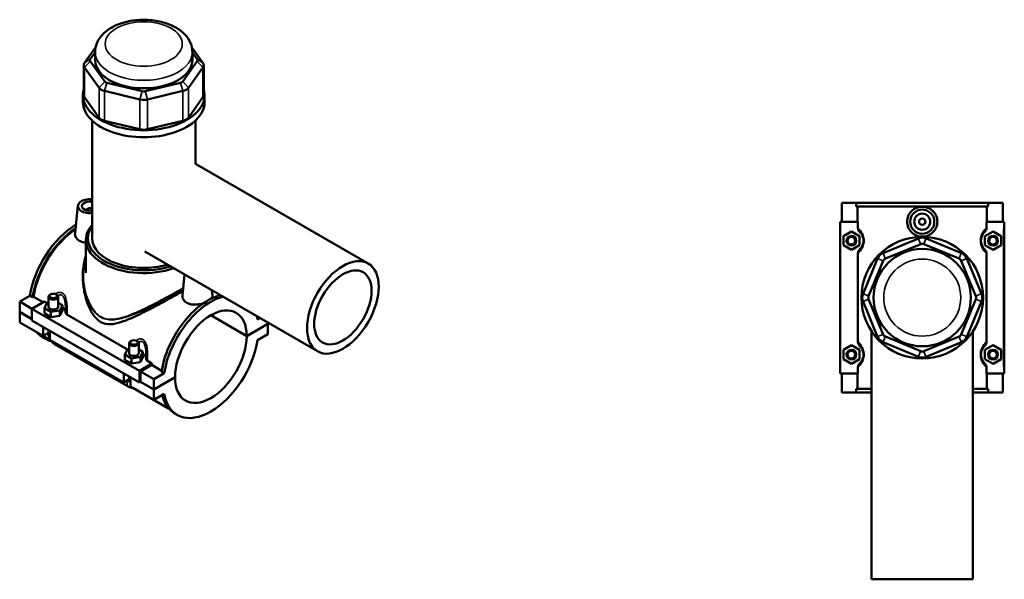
# Model space of a CAD drawing. Header units: millimetres. Extents: x -277 to 997, y -139 to 1145.
# Tile 6 of 6: x -99 to 513, y 797 to 1145. Entities that reach past the tile are written whole.
import ezdxf

# ---------------------------------------------------------------- set-up
doc = ezdxf.new("R2010")
doc.units = ezdxf.units.MM
doc.layers.add('Visible (ANSI)', color=7, linetype='Continuous', lineweight=50)
doc.layers.add('Visible Narrow (ANSI)', color=7, linetype='Continuous', lineweight=35)

msp = doc.modelspace()

# ---------------------------------------------------------------- linework, layer by layer
at = {"layer": 'Visible (ANSI)'}
for p, q in [((-51.44, 1127.62), (-58.3, 1118.06)), ((15.31, 1118.06), (8.45, 1127.62)), ((-54.8, 1120.32), (-51.73, 1124.59)), ((-51.73, 1119.76), (-51.73, 1124.73)), ((8.75, 1119.76), (8.75, 1124.73)), ((8.75, 1124.59), (11.81, 1120.32)), ((-58.78, 1116.67), (-58.78, 1098.08)), ((-58.3, 1115.28), (-49.22, 1102.63)), ((-45.73, 1106.55), (-54.8, 1119.2)), ((11.81, 1119.2), (2.74, 1106.55)), ((6.23, 1102.63), (15.31, 1115.28)), ((15.79, 1116.67), (15.79, 1098.08)), ((-22.46, 1100.53), (-44.37, 1105.77)), ((1.38, 1105.77), (-20.53, 1100.53)), ((-59.3, 1093.75), (-59.3, 1098.08)), ((-49.22, 1084.04), (-58.3, 1096.69)), ((-45.81, 1100.66), (-23.91, 1095.43)), ((-19.08, 1095.43), (2.82, 1100.66)), ((15.31, 1096.69), (6.23, 1084.04)), ((16.31, 1093.75), (16.31, 1098.08)), ((-53.62, 1009.24), (-53.62, 1082.25)), ((-23.91, 1076.83), (-45.81, 1082.07)), ((2.82, 1082.07), (-19.08, 1076.83)), ((10.64, 1055.43), (10.64, 1082.25)), ((10.63, 1055.44), (118, 993.45)), ((-62.36, 1029.39), (-64.19, 1012.29)), ((412.27, 1031.23), (412.27, 1019.43)), ((412.27, 1031.23), (421.25, 1031.23)), ((421.25, 1031.23), (503.29, 1031.23)), ((421.25, 1028.87), (421.25, 1031.23)), ((503.29, 1028.87), (421.25, 1028.87)), ((422.09, 1019.43), (422.09, 1028.87)), ((502.46, 1019.43), (502.46, 1028.87)), ((503.29, 1031.23), (503.29, 1028.87)), ((503.29, 1031.23), (512.27, 1031.23)), ((512.27, 1031.23), (512.27, 1019.43)), ((-56.87, 1026.67), (-56.87, 1026.47)), ((422.3, 1019.43), (411.27, 1019.43)), ((411.27, 1019.43), (411.27, 925.03)), ((422.3, 1019.43), (422.3, 1015.57)), ((502.25, 1015.57), (502.25, 1019.43)), ((502.25, 1019.43), (512.77, 1019.43)), ((512.77, 1019.43), (513.27, 1019.43)), ((513.27, 925.03), (513.27, 1019.43)), ((413.27, 1010.52), (418.27, 1013.41)), ((413.27, 1004.75), (413.27, 1010.52)), ((418.27, 1013.41), (423.27, 1010.52)), ((423.27, 1010.52), (423.27, 1004.75)), ((506.27, 1013.41), (501.27, 1010.52)), ((501.27, 1010.52), (501.27, 1004.75)), ((511.27, 1010.52), (506.27, 1013.41)), ((511.27, 1004.75), (511.27, 1010.52)), ((-57.4, 987.55), (-57.4, 1008.21)), ((418.27, 1001.86), (413.27, 1004.75)), ((423.27, 1004.75), (418.27, 1001.86)), ((459.86, 1009.03), (437.96, 999.96)), ((439.4, 996.47), (461.31, 1005.54)), ((463.24, 1005.54), (485.14, 996.47)), ((486.59, 999.96), (464.68, 1009.03)), ((501.27, 1004.75), (506.27, 1001.86)), ((506.27, 1001.86), (511.27, 1004.75)), ((-20.87, 1000.88), (86.5, 938.89)), ((422.3, 999.69), (422.3, 944.77)), ((502.25, 944.77), (502.25, 999.69)), ((434.55, 996.55), (425.47, 974.64)), ((428.96, 973.2), (438.04, 995.1)), ((486.51, 995.1), (495.58, 973.2)), ((499.07, 974.64), (490, 996.55)), ((-59.3, 986.34), (-59.3, 984.97)), ((3.93, 986.56), (2.56, 973.75)), ((-98.57, 969.74), (-92.22, 973.41)), ((-90.55, 972.44), (-92.22, 973.41)), ((-79.34, 974.29), (-79.76, 974.05)), ((-75.94, 974.29), (-75.52, 974.05)), ((20.88, 976.77), (21.21, 973.64)), ((-98.57, 969.74), (-90.93, 965.33)), ((-98.57, 963.35), (-98.57, 969.74)), ((-83.14, 969.83), (-90.93, 965.33)), ((-89.96, 972.78), (-90.55, 972.44)), ((-83.99, 969.34), (-89.96, 972.78)), ((-83.22, 965.77), (-81.72, 968.99)), ((-83.14, 969.83), (-81.7, 969)), ((-81.72, 968.99), (-80.64, 969.16)), ((-80.64, 972.82), (-80.64, 966.64)), ((-74.64, 972.82), (-74.64, 966.64)), ((-74.64, 968.99), (-72.06, 967.5)), ((-72.06, 967.5), (-73.56, 964.28)), ((-72.06, 964.23), (-72.06, 967.5)), ((425.47, 969.82), (434.55, 947.91)), ((438.04, 949.36), (428.96, 971.27)), ((495.58, 971.27), (486.51, 949.36)), ((490, 947.91), (499.07, 969.82)), ((-98.57, 963.35), (-90.93, 958.94)), ((-98.57, 963.27), (-98.5, 963.31)), ((-98.57, 956.88), (-98.57, 963.27)), ((-90.93, 958.86), (-98.57, 963.27)), ((-90.93, 965.33), (-90.93, 958.13)), ((-90.93, 965.33), (-24.18, 926.79)), ((-83.22, 962.51), (-83.22, 965.77)), ((-79.13, 963.42), (-83.22, 965.77)), ((-83.22, 962.51), (-79.13, 960.15)), ((-73.56, 964.28), (-79.13, 963.42)), ((-79.13, 960.15), (-79.13, 963.42)), ((-79.13, 960.15), (-73.56, 961.01)), ((-73.56, 961.01), (-73.56, 964.28)), ((-73.56, 961.01), (-72.06, 964.23)), ((-69.18, 961.77), (-31.63, 940.09)), ((42.5, 948.37), (20.19, 961.25)), ((20.26, 961.29), (42.5, 948.45)), ((-98.57, 956.88), (-84, 948.47)), ((-90.93, 958.13), (-24.18, 919.59)), ((42.5, 948.45), (55.58, 956)), ((55.58, 955.92), (42.5, 948.37)), ((50.68, 959.57), (49.23, 958.73)), ((55.51, 955.96), (55.58, 955.92)), ((55.58, 956), (55.58, 956.74)), ((55.58, 949.53), (55.58, 955.92)), ((-84, 948.47), (-84, 954.12)), ((-80.64, 950.41), (-84, 948.47)), ((-80.64, 952.18), (-80.64, 949.7)), ((-79.76, 951.68), (-79.76, 946.02)), ((49.23, 945.87), (55.58, 949.53)), ((430.77, 951.34), (430.77, 797.23)), ((493.77, 951.34), (493.77, 797.23)), ((-82.43, 946.59), (-84.1, 947.55)), ((-82.02, 947.3), (-79.43, 945.8)), ((-79.76, 946.02), (-33.94, 919.57)), ((-77.02, 943.42), (-31.2, 916.97)), ((-30.58, 937.73), (-30.58, 943.92)), ((-29.27, 945.39), (-29.7, 945.14)), ((-25.88, 945.39), (-25.45, 945.14)), ((-24.58, 937.73), (-24.58, 943.92)), ((413.27, 939.72), (418.27, 942.61)), ((418.27, 942.61), (423.27, 939.72)), ((437.96, 944.51), (459.86, 935.43)), ((461.31, 938.92), (439.4, 948)), ((485.14, 948), (463.24, 938.92)), ((464.68, 935.43), (486.59, 944.51)), ((506.27, 942.61), (501.27, 939.72)), ((511.27, 939.72), (506.27, 942.61)), ((-33.15, 936.87), (-31.66, 940.09)), ((-33.15, 933.6), (-33.15, 936.87)), ((-29.07, 934.51), (-33.15, 936.87)), ((-31.66, 940.09), (-30.58, 940.26)), ((-24.58, 940.08), (-22, 938.6)), ((-22, 938.6), (-23.49, 935.38)), ((-22, 935.33), (-22, 938.6)), ((413.27, 933.95), (413.27, 939.72)), ((423.27, 939.72), (423.27, 933.95)), ((501.27, 939.72), (501.27, 933.95)), ((511.27, 933.95), (511.27, 939.72)), ((-33.15, 933.6), (-29.07, 931.25)), ((-23.49, 935.38), (-29.07, 934.51)), ((-29.07, 931.25), (-29.07, 934.51)), ((-29.07, 931.25), (-23.49, 932.11)), ((-24.18, 926.79), (-16.39, 931.29)), ((-23.49, 932.11), (-23.49, 935.38)), ((-23.49, 932.11), (-22, 935.33)), ((-16.54, 930.39), (-23.47, 926.38)), ((-19.12, 932.87), (-16.39, 931.29)), ((-10.35, 926.82), (-16.54, 930.39)), ((418.27, 931.06), (413.27, 933.95)), ((423.27, 933.95), (418.27, 931.06)), ((501.27, 933.95), (506.27, 931.06)), ((506.27, 931.06), (511.27, 933.95)), ((-33.94, 919.57), (-33.94, 925.22)), ((-24.18, 919.59), (-24.18, 926.79)), ((-23.47, 926.38), (-15.13, 921.57)), ((-23.47, 926.38), (-23.47, 920)), ((-8.78, 925.23), (-15.13, 921.57)), ((-8.78, 925.23), (-10.45, 926.2)), ((411.27, 925.03), (422.3, 925.03)), ((412.27, 925.03), (412.27, 913.23)), ((422.09, 915.59), (422.09, 925.03)), ((422.3, 928.89), (422.3, 925.03)), ((502.25, 925.03), (502.25, 928.89)), ((512.77, 925.03), (502.25, 925.03)), ((502.46, 915.59), (502.46, 925.03)), ((512.27, 925.03), (512.27, 913.23)), ((513.27, 925.03), (512.77, 925.03)), ((-30.58, 921.51), (-33.94, 919.57)), ((-30.58, 920.79), (-30.58, 923.28)), ((-29.7, 922.77), (-29.7, 917.12)), ((-23.47, 920), (-24.18, 919.59)), ((-15.13, 915.1), (-23.55, 919.95)), ((-23.47, 920), (-15.13, 915.18)), ((-15.13, 915.18), (-2.05, 922.73)), ((-2.05, 922.65), (-15.13, 915.1)), ((-15.13, 921.57), (-15.13, 915.18)), ((-2.12, 922.69), (-2.05, 922.65)), ((-29.7, 917.12), (-15.13, 908.71)), ((-28.33, 916.3), (-6.03, 903.43)), ((-15.13, 915.1), (-15.13, 908.71)), ((-15.13, 908.71), (-8.78, 912.37)), ((421.25, 913.23), (412.27, 913.23)), ((430.77, 915.59), (421.25, 915.59)), ((421.25, 913.23), (421.25, 915.59)), ((421.25, 913.23), (430.77, 913.23)), ((503.29, 915.59), (493.77, 915.59)), ((493.77, 913.23), (503.29, 913.23)), ((503.29, 915.59), (503.29, 913.23)), ((512.27, 913.23), (503.29, 913.23)), ((-0.66, 899.38), (-2.33, 900.34)), ((430.77, 797.23), (493.77, 797.23))]:
    msp.add_line(p, q, dxfattribs=at)
for centre, radius in [((462.27, 1019.43), 7.5), ((462.27, 1019.43), 5), ((462.27, 1019.43), 2), ((418.27, 1007.63), 3), ((418.27, 1007.63), 2.4), ((462.27, 972.23), 37.8), ((506.27, 1007.63), 3), ((506.27, 1007.63), 2.4), ((462.27, 972.23), 30.24), ((418.27, 936.83), 3), ((418.27, 936.83), 2.4), ((506.27, 936.83), 3), ((506.27, 936.83), 2.4)]:
    msp.add_circle(centre, radius, dxfattribs=at)
for centre, radius, start, end in [((462.27, 1003.21), 6.3, 67.5, 112.5), ((462.27, 1003.21), 2.52, 67.5, 112.5), ((440.37, 994.14), 6.3, 112.5, 157.5), ((484.18, 994.14), 6.3, 22.5, 67.5), ((440.37, 994.14), 2.52, 112.5, 157.5), ((484.18, 994.14), 2.52, 22.5, 67.5), ((431.29, 972.23), 6.3, 157.5, 202.5), ((431.29, 972.23), 2.52, 157.5, 202.5), ((493.25, 972.23), 2.52, 337.5, 22.5), ((493.25, 972.23), 6.3, 337.5, 22.5), ((440.37, 950.33), 2.52, 202.5, 247.5), ((484.18, 950.33), 2.52, 292.5, 337.5), ((440.37, 950.33), 6.3, 202.5, 247.5), ((484.18, 950.33), 6.3, 292.5, 337.5), ((462.27, 941.25), 2.52, 247.5, 292.5), ((462.27, 941.25), 6.3, 247.5, 292.5)]:
    msp.add_arc(centre, radius, start, end, dxfattribs=at)
for centre, major_axis, start_param, end_param in [((-52.48, 1119.76), (-2.52, 0), 5.890486, 6.675884), ((-21.49, 1119.76), (-30.24, 0), 0, 3.141593), ((9.49, 1119.76), (2.52, 0), 5.890486, 6.675884), ((-52.48, 1116.67), (-6.3, 0), 5.890486, 6.675884), ((9.49, 1116.67), (6.3, 0), 5.890486, 6.675884), ((-21.49, 1098.08), (-37.8, 0), 6.117272, 9.590691), ((-43.4, 1104.02), (-6.3, 0), 0.392699, 1.178097), ((-43.4, 1107.11), (-2.52, 0), 0.392699, 1.178097), ((0.41, 1107.11), (-2.52, 0), 1.963495, 2.748894), ((0.41, 1104.02), (6.3, 0), 5.105088, 5.890486), ((-52.48, 1098.08), (-6.3, 0), 0, 0.392699), ((-21.49, 1098.79), (6.3, 0), 4.31969, 5.105088), ((-21.49, 1101.87), (-2.52, 0), 1.178097, 1.963495), ((9.49, 1098.08), (6.3, 0), 5.890486, 6.283185), ((-21.49, 1093.75), (-37.8, 0), 0, 3.141593), ((-43.4, 1085.43), (-6.3, 0), 0.392699, 1.178097), ((0.41, 1085.43), (-6.3, 0), 1.963495, 2.748894), ((-21.49, 1080.19), (-6.3, 0), 1.178097, 1.963495), ((-54.87, 1029.12), (-7.5, 0), 4.545557, 8.020813), ((-54.87, 1029.12), (-5, 0), 4.460651, 8.10572), ((-54.87, 1026.67), (-2, 0), 4.040175, 6.460896), ((-63.21, 983.72), (-20.88, -36.17), 3.940825, 5.308115), ((-21.49, 1008.21), (-35.91, 0), 5.820231, 8.399327), ((-21.49, 1009.24), (-34.65, 0), 5.89945, 8.352707), ((-61.55, 982.76), (20.88, 36.17), 0.863672, 2.166522), ((-61.55, 982.76), (-20.48, -35.46), 4.009523, 5.304274), ((-21.49, 1009.24), (-32.13, 0), 0, 2.046319), ((-77.64, 972.82), (3, 0), 2.356194, 7.068583), ((18.56, 936.51), (20.88, 36.17), 0.530468, 2.166522), ((20.22, 935.55), (-20.88, -36.17), 3.672061, 5.308115), ((20.22, 935.55), (15.75, 27.28), 5.499374, 8.637792), ((-77.64, 966.64), (-3, 0), 0, 3.141593), ((-77.64, 963.37), (7.5, 0), 0.030035, 0.732403), ((20.22, 935.55), (20.88, 36.17), 5.687459, 5.752717), ((-63.21, 983.72), (-20.88, -36.17), 6.081673, 6.283185), ((-61.55, 982.76), (-20.88, -36.17), 6.081673, 6.437019), ((-61.55, 982.76), (-20.48, -35.46), 6.189333, 6.283185), ((20.22, 935.55), (-15.75, -27.28), 5.499374, 8.637792), ((-27.58, 943.92), (3, 0), 2.356194, 7.068583), ((20.22, 935.55), (-20.88, -36.17), 5.687459, 8.449708), ((-27.58, 937.73), (-3, 0), 0, 3.141593), ((-27.58, 934.47), (7.5, 0), 0.030035, 0.732403), ((11.88, 940.37), (-20.47, -35.46), 5.279326, 5.304274), ((18.56, 936.51), (-20.88, -36.17), 5.745346, 6.283185)]:
    msp.add_ellipse(centre, major_axis=major_axis, ratio=0.57735, start_param=start_param, end_param=end_param, dxfattribs=at)
for centre, major_axis in [((102.25, 966.17), (15.75, 27.28)), ((102.25, 966.17), (12.6, 21.82)), ((-77.64, 973.31), (-2.4, 0)), ((-27.58, 944.41), (-2.4, 0))]:
    msp.add_ellipse(centre, major_axis=major_axis, ratio=0.57735, dxfattribs=at)
for points, knots in [([(8.75, 1124.73), (8.75, 1126.67), (8.34, 1128.61), (6.79, 1132.32), (5.6, 1134.07), (2.44, 1137.46), (0.34, 1139.01), (-4.59, 1141.71), (-7.48, 1142.79), (-13.61, 1144.31), (-16.83, 1144.74), (-23.3, 1144.93), (-26.53, 1144.7), (-32.78, 1143.59), (-35.79, 1142.7), (-41.32, 1140.27), (-43.85, 1138.71), (-47.95, 1134.97), (-49.59, 1132.82), (-51.33, 1128.58), (-51.73, 1126.66), (-51.73, 1124.73)], [5.497787, 5.497787, 5.497787, 5.497787, 5.733269, 5.733269, 5.992503, 5.992503, 6.309277, 6.309277, 6.663491, 6.663491, 7.017269, 7.017269, 7.367374, 7.367374, 7.719585, 7.719585, 8.075747, 8.075747, 8.40566, 8.40566, 8.63938, 8.63938, 8.63938, 8.63938]), ([(471.67, 1019.43), (471.67, 1018.25), (471.43, 1017), (470.46, 1014.7), (469.73, 1013.66), (468.06, 1012.02), (467.01, 1011.31), (464.7, 1010.37), (463.45, 1010.13), (461.1, 1010.13), (459.84, 1010.37), (457.54, 1011.31), (456.49, 1012.02), (454.82, 1013.66), (454.09, 1014.7), (453.12, 1017), (452.88, 1018.25), (452.88, 1020.61), (453.12, 1021.87), (454.09, 1024.16), (454.82, 1025.21), (456.49, 1026.85), (457.54, 1027.56), (459.84, 1028.5), (461.1, 1028.73), (463.45, 1028.73), (464.7, 1028.5), (467.01, 1027.56), (468.06, 1026.85), (469.73, 1025.21), (470.46, 1024.16), (471.43, 1021.87), (471.67, 1020.61), (471.67, 1019.43)], [0, 0, 0, 0, 0.353853, 0.353853, 0.707706, 0.707706, 1.060665, 1.060665, 1.413625, 1.413625, 1.766585, 1.766585, 2.119544, 2.119544, 2.473397, 2.473397, 2.82725, 2.82725, 3.181103, 3.181103, 3.534956, 3.534956, 3.887915, 3.887915, 4.240875, 4.240875, 4.593835, 4.593835, 4.946794, 4.946794, 5.300647, 5.300647, 5.6545, 5.6545, 5.6545, 5.6545]), ([(-57.4, 1006.46), (-57.76, 1006.49), (-58.12, 1006.53), (-59.62, 1006.77), (-60.68, 1007.13), (-62.35, 1008.1), (-63.06, 1008.75), (-64, 1010.26), (-64.23, 1011.1), (-64.21, 1012.02), (-64.21, 1012.16), (-64.19, 1012.29)], [2.367012, 2.367012, 2.367012, 2.367012, 2.473397, 2.473397, 2.82725, 2.82725, 3.181103, 3.181103, 3.534956, 3.534956, 3.594423, 3.594423, 3.594423, 3.594423]), ([(422.3, 1015.57), (422.3, 1015.34), (422.32, 1015.11), (422.42, 1014.66), (422.49, 1014.44), (422.78, 1013.81), (423.05, 1013.43), (423.38, 1013.12)], [-0.2762972, -0.2762972, -0.2762972, -0.2762972, -0.207055, -0.207055, -0.1377715, -0.1377715, 0, 0, 0, 0]), ([(423.38, 1013.12), (423.55, 1012.97), (423.74, 1012.78), (424.08, 1012.38), (424.22, 1012.21), (424.54, 1011.76), (424.74, 1011.46), (425.03, 1010.89), (425.14, 1010.65), (425.38, 1010.06), (425.5, 1009.69), (425.66, 1008.97), (425.71, 1008.63), (425.76, 1008.07), (425.77, 1007.85), (425.77, 1007.63), (425.77, 1007.41), (425.76, 1007.19), (425.71, 1006.63), (425.66, 1006.3), (425.5, 1005.58), (425.38, 1005.21), (425.14, 1004.61), (425.03, 1004.38), (424.74, 1003.81), (424.54, 1003.51), (424.22, 1003.05), (424.08, 1002.88), (423.74, 1002.49), (423.55, 1002.3), (423.38, 1002.14)], [0.427651, 0.427651, 0.427651, 0.427651, 0.73327, 0.73327, 0.925643, 0.925643, 1.171776, 1.171776, 1.322583, 1.322583, 1.514944, 1.514944, 1.664308, 1.664308, 1.757661, 1.757661, 1.757661, 1.851014, 1.851014, 2.000379, 2.000379, 2.19274, 2.19274, 2.343547, 2.343547, 2.58968, 2.58968, 2.782053, 2.782053, 3.087671, 3.087671, 3.087671, 3.087671]), ([(501.16, 1002.14), (501, 1002.3), (500.81, 1002.49), (500.47, 1002.88), (500.33, 1003.05), (500, 1003.51), (499.81, 1003.81), (499.51, 1004.38), (499.4, 1004.61), (499.17, 1005.21), (499.05, 1005.58), (498.89, 1006.3), (498.83, 1006.63), (498.78, 1007.19), (498.77, 1007.41), (498.77, 1007.63), (498.77, 1007.85), (498.78, 1008.07), (498.83, 1008.63), (498.89, 1008.97), (499.05, 1009.69), (499.17, 1010.06), (499.4, 1010.65), (499.51, 1010.89), (499.81, 1011.46), (500, 1011.76), (500.33, 1012.21), (500.47, 1012.38), (500.81, 1012.78), (501, 1012.97), (501.16, 1013.12)], [0.427651, 0.427651, 0.427651, 0.427651, 0.733273, 0.733273, 0.925645, 0.925645, 1.171777, 1.171777, 1.322584, 1.322584, 1.514944, 1.514944, 1.664309, 1.664309, 1.757661, 1.757661, 1.757661, 1.851014, 1.851014, 2.000378, 2.000378, 2.192739, 2.192739, 2.343545, 2.343545, 2.589678, 2.589678, 2.78205, 2.78205, 3.087671, 3.087671, 3.087671, 3.087671]), ([(501.16, 1013.12), (501.35, 1013.29), (501.51, 1013.48), (501.8, 1013.9), (501.92, 1014.13), (502.17, 1014.75), (502.25, 1015.16), (502.25, 1015.57)], [-0.2760184, -0.2760184, -0.2760184, -0.2760184, -0.2005017, -0.2005017, -0.1244472, -0.1244472, 0, 0, 0, 0]), ([(-59.3, 986.34), (-59.3, 987.38), (-59.26, 988.42), (-59.09, 990.47), (-58.97, 991.49), (-58.64, 993.47), (-58.44, 994.43), (-57.97, 996.24), (-57.71, 997.1), (-57.41, 997.94), (-57.41, 997.94), (-57.4, 997.94)], [28.473938, 28.473938, 28.473938, 28.473938, 28.812159, 28.812159, 29.150381, 29.150381, 29.476597, 29.476597, 29.779694, 29.779694, 29.780382, 29.780382, 29.780382, 29.780382]), ([(423.38, 1002.14), (423.2, 1001.97), (423.03, 1001.78), (422.75, 1001.36), (422.63, 1001.14), (422.38, 1000.52), (422.3, 1000.11), (422.3, 999.69)], [-0.2760184, -0.2760184, -0.2760184, -0.2760184, -0.2005017, -0.2005017, -0.1244472, -0.1244472, 0, 0, 0, 0]), ([(502.25, 999.69), (502.25, 999.92), (502.22, 1000.15), (502.13, 1000.6), (502.05, 1000.82), (501.77, 1001.45), (501.5, 1001.83), (501.16, 1002.14)], [-0.2762972, -0.2762972, -0.2762972, -0.2762972, -0.207055, -0.207055, -0.1377715, -0.1377715, 0, 0, 0, 0]), ([(2.83, 976.26), (1.69, 975.61), (0.49, 974.93), (-2.92, 973.02), (-5.21, 971.75), (-9.89, 969.19), (-12.29, 967.9), (-16.99, 965.42), (-19.31, 964.23), (-23.9, 961.95), (-26.33, 960.79), (-31.09, 958.69), (-33.42, 957.75), (-37.92, 956.31), (-40.07, 955.8), (-44.22, 955.61), (-46.23, 955.92), (-50.21, 958.21), (-51.8, 959.98), (-54.51, 964.14), (-55.63, 966.53), (-57.45, 971.62), (-58.14, 974.3), (-59.06, 979.69), (-59.3, 982.38), (-59.3, 984.97)], [6.773879, 6.773879, 6.773879, 6.773879, 7.217132, 7.217132, 7.985372, 7.985372, 8.753612, 8.753612, 9.521852, 9.521852, 10.365835, 10.365835, 11.209818, 11.209818, 12.053801, 12.053801, 12.897784, 12.897784, 13.741767, 13.741767, 14.58575, 14.58575, 15.429733, 15.429733, 16.273716, 16.273716, 16.273716, 16.273716]), ([(15.65, 968.78), (15.58, 968.75), (15.5, 968.73), (14.28, 968.34), (13.03, 968.08), (10.69, 967.85), (9.44, 967.86), (7.13, 968.23), (6.07, 968.59), (5.24, 969.08), (4.4, 969.56), (3.69, 970.22), (2.75, 971.72), (2.53, 972.56), (2.54, 973.48), (2.55, 973.62), (2.56, 973.75)], [4.570308, 4.570308, 4.570308, 4.570308, 4.593835, 4.593835, 4.946794, 4.946794, 5.300647, 5.300647, 5.6545, 5.6545, 5.6545, 6.008353, 6.008353, 6.362206, 6.362206, 6.421673, 6.421673, 6.421673, 6.421673]), ([(21.21, 973.64), (21.22, 973.55), (21.23, 973.46), (21.22, 972.83), (20.99, 972.25), (20.54, 971.68)], [3.4791364, 3.4791364, 3.4791364, 3.4791364, 3.5349557, 3.5349557, 3.8764476, 3.8764476, 3.8764476, 3.8764476]), ([(-70.14, 964.24), (-70.14, 964.17), (-70.14, 964.1), (-70.14, 963.95), (-70.14, 963.88), (-70.14, 963.74), (-70.14, 963.66), (-70.14, 963.52), (-70.14, 963.45), (-70.14, 963.3), (-70.15, 963.23), (-70.15, 963.16)], [2.9744417, 2.9744417, 2.9744417, 2.9744417, 2.9977365, 2.9977365, 3.0210314, 3.0210314, 3.0443262, 3.0443262, 3.0676211, 3.0676211, 3.090916, 3.090916, 3.090916, 3.090916]), ([(-70.15, 963.16), (-70.15, 963.03), (-70.13, 962.91), (-70.04, 962.64), (-69.97, 962.5), (-69.71, 962.14), (-69.47, 961.94), (-69.18, 961.77)], [-0.2659262, -0.2659262, -0.2659262, -0.2659262, -0.2005017, -0.2005017, -0.1244472, -0.1244472, 0, 0, 0, 0]), ([(-80.64, 949.7), (-80.64, 949.17), (-80.57, 948.66), (-80.33, 947.68), (-80.17, 947.21), (-79.9, 946.63), (-79.83, 946.5), (-79.76, 946.37)], [1.5707963, 1.5707963, 1.5707963, 1.5707963, 1.8849556, 1.8849556, 2.1991149, 2.1991149, 2.2930913, 2.2930913, 2.2930913, 2.2930913]), ([(-79.46, 945.85), (-79.38, 945.72), (-79.3, 945.6), (-78.93, 945.07), (-78.61, 944.69), (-77.88, 944), (-77.48, 943.69), (-77.02, 943.42)], [2.4192976, 2.4192976, 2.4192976, 2.4192976, 2.5132741, 2.5132741, 2.8274334, 2.8274334, 3.1415927, 3.1415927, 3.1415927, 3.1415927]), ([(422.3, 944.77), (422.3, 944.54), (422.32, 944.31), (422.42, 943.86), (422.49, 943.64), (422.78, 943.01), (423.05, 942.63), (423.38, 942.32)], [-0.2762972, -0.2762972, -0.2762972, -0.2762972, -0.207055, -0.207055, -0.1377715, -0.1377715, 0, 0, 0, 0]), ([(423.38, 942.32), (423.55, 942.17), (423.74, 941.98), (424.08, 941.58), (424.22, 941.41), (424.54, 940.96), (424.74, 940.66), (425.03, 940.09), (425.14, 939.85), (425.38, 939.26), (425.5, 938.89), (425.66, 938.17), (425.71, 937.83), (425.76, 937.27), (425.77, 937.05), (425.77, 936.83), (425.77, 936.61), (425.76, 936.39), (425.71, 935.83), (425.66, 935.5), (425.5, 934.78), (425.38, 934.41), (425.14, 933.81), (425.03, 933.58), (424.74, 933.01), (424.54, 932.71), (424.22, 932.25), (424.08, 932.08), (423.74, 931.69), (423.55, 931.5), (423.38, 931.34)], [0.427651, 0.427651, 0.427651, 0.427651, 0.733271, 0.733271, 0.925643, 0.925643, 1.171776, 1.171776, 1.322583, 1.322583, 1.514944, 1.514944, 1.664309, 1.664309, 1.757661, 1.757661, 1.757661, 1.851014, 1.851014, 2.000379, 2.000379, 2.19274, 2.19274, 2.343547, 2.343547, 2.58968, 2.58968, 2.782052, 2.782052, 3.087671, 3.087671, 3.087671, 3.087671]), ([(501.16, 931.34), (501, 931.5), (500.81, 931.69), (500.47, 932.08), (500.33, 932.25), (500, 932.71), (499.81, 933.01), (499.51, 933.58), (499.4, 933.81), (499.17, 934.41), (499.05, 934.78), (498.89, 935.5), (498.83, 935.83), (498.78, 936.39), (498.77, 936.61), (498.77, 936.83), (498.77, 937.05), (498.78, 937.27), (498.83, 937.83), (498.89, 938.17), (499.05, 938.89), (499.17, 939.26), (499.4, 939.85), (499.51, 940.09), (499.81, 940.66), (500, 940.96), (500.33, 941.41), (500.47, 941.58), (500.81, 941.98), (501, 942.17), (501.16, 942.32)], [0.427587, 0.427587, 0.427587, 0.427587, 0.733218, 0.733218, 0.925588, 0.925588, 1.171719, 1.171719, 1.322524, 1.322524, 1.514883, 1.514883, 1.664246, 1.664246, 1.757597, 1.757597, 1.757597, 1.850949, 1.850949, 2.000312, 2.000312, 2.192671, 2.192671, 2.343476, 2.343476, 2.589606, 2.589606, 2.781976, 2.781976, 3.087607, 3.087607, 3.087607, 3.087607]), ([(501.16, 942.32), (501.35, 942.49), (501.51, 942.68), (501.8, 943.1), (501.92, 943.33), (502.17, 943.95), (502.25, 944.36), (502.25, 944.77)], [-0.2760184, -0.2760184, -0.2760184, -0.2760184, -0.2005017, -0.2005017, -0.1244472, -0.1244472, 0, 0, 0, 0]), ([(-20.08, 935.34), (-20.08, 935.27), (-20.08, 935.19), (-20.08, 935.05), (-20.08, 934.98), (-20.08, 934.83), (-20.08, 934.76), (-20.08, 934.62), (-20.08, 934.54), (-20.08, 934.4), (-20.08, 934.33), (-20.08, 934.25)], [2.9744417, 2.9744417, 2.9744417, 2.9744417, 2.9977365, 2.9977365, 3.0210314, 3.0210314, 3.0443262, 3.0443262, 3.0676211, 3.0676211, 3.090916, 3.090916, 3.090916, 3.090916]), ([(-20.08, 934.25), (-20.08, 934.13), (-20.07, 934), (-19.98, 933.73), (-19.91, 933.59), (-19.64, 933.24), (-19.41, 933.04), (-19.12, 932.87)], [-0.2659262, -0.2659262, -0.2659262, -0.2659262, -0.2005017, -0.2005017, -0.1244472, -0.1244472, 0, 0, 0, 0]), ([(423.38, 931.34), (423.2, 931.17), (423.03, 930.98), (422.75, 930.56), (422.63, 930.34), (422.38, 929.72), (422.3, 929.31), (422.3, 928.89)], [-0.2760184, -0.2760184, -0.2760184, -0.2760184, -0.2005017, -0.2005017, -0.1244472, -0.1244472, 0, 0, 0, 0]), ([(502.25, 928.89), (502.25, 929.12), (502.22, 929.35), (502.13, 929.8), (502.05, 930.02), (501.77, 930.65), (501.5, 931.03), (501.16, 931.34)], [-0.2762972, -0.2762972, -0.2762972, -0.2762972, -0.207055, -0.207055, -0.1377715, -0.1377715, 0, 0, 0, 0]), ([(-31.2, 916.97), (-30.74, 916.7), (-30.23, 916.49), (-29.22, 916.28), (-28.76, 916.25), (-28.29, 916.3)], [3.1415927, 3.1415927, 3.1415927, 3.1415927, 3.4557519, 3.4557519, 3.6781723, 3.6781723, 3.6781723, 3.6781723])]:
    msp.add_open_spline(points, degree=3, knots=knots, dxfattribs=at)
at = {"layer": 'Visible Narrow (ANSI)'}
for p, q in [((-58.3, 1118.06), (-54.8, 1120.32)), ((11.81, 1120.32), (15.31, 1118.06)), ((-54.8, 1119.2), (-58.3, 1115.28)), ((-58.3, 1096.69), (-58.3, 1115.28)), ((11.81, 1119.2), (15.31, 1115.28)), ((15.31, 1115.28), (15.31, 1096.69)), ((-45.73, 1106.55), (-49.22, 1102.63)), ((-49.22, 1102.63), (-49.22, 1084.04)), ((-44.37, 1105.77), (-45.81, 1100.66)), ((1.38, 1105.77), (2.82, 1100.66)), ((2.74, 1106.55), (6.23, 1102.63)), ((6.23, 1084.04), (6.23, 1102.63)), ((-45.81, 1082.07), (-45.81, 1100.66)), ((-22.46, 1100.53), (-23.91, 1095.43)), ((-23.91, 1095.43), (-23.91, 1076.83)), ((-20.53, 1100.53), (-19.08, 1095.43)), ((-19.08, 1076.83), (-19.08, 1095.43)), ((2.82, 1100.66), (2.82, 1082.07)), ((512.77, 1014.71), (512.77, 929.75)), ((461.24, 1005.72), (459.93, 1008.86)), ((463.31, 1005.72), (464.61, 1008.86)), ((438.03, 999.78), (439.33, 996.64)), ((485.22, 996.64), (486.52, 999.78)), ((437.86, 995.18), (434.72, 996.48)), ((486.68, 995.18), (489.83, 996.48)), ((428.79, 973.27), (425.65, 974.57)), ((495.76, 973.27), (498.9, 974.57)), ((428.79, 971.2), (425.65, 969.89)), ((495.76, 971.2), (498.9, 969.89)), ((437.86, 949.29), (434.72, 947.99)), ((486.68, 949.29), (489.83, 947.99)), ((439.33, 947.82), (438.03, 944.68)), ((485.22, 947.82), (486.52, 944.68)), ((461.24, 938.75), (459.93, 935.61)), ((463.31, 938.75), (464.61, 935.61))]:
    msp.add_line(p, q, dxfattribs=at)
msp.add_circle((462.27, 972.23), 23.94, dxfattribs=at)
msp.add_ellipse((-21.49, 1129.88), major_axis=(23.94, 0), ratio=0.57735, dxfattribs=at)
for centre, major_axis, start_param, end_param in [((-21.49, 1124.73), (-30.24, 0), 0, 3.141593), ((-77.64, 949.7), (-3, 0), 0, 0.785398), ((-75.52, 946.02), (-1.5, -2.6), 5.497787, 6.283185), ((-29.7, 919.57), (-1.5, -2.6), 4.354069, 6.283185), ((-27.58, 920.79), (-3, 0), 0, 0.785398)]:
    msp.add_ellipse(centre, major_axis=major_axis, ratio=0.57735, start_param=start_param, end_param=end_param, dxfattribs=at)
for points, knots in [([(422.3, 999.69), (422.35, 999.73), (422.4, 999.78), (422.71, 1000.04), (423, 1000.31), (423.54, 1000.88), (423.75, 1001.13), (424.25, 1001.77), (424.55, 1002.2), (425.01, 1003.01), (425.18, 1003.35), (425.54, 1004.19), (425.72, 1004.72), (425.97, 1005.74), (426.05, 1006.21), (426.13, 1007.01), (426.14, 1007.32), (426.14, 1007.63), (426.14, 1007.94), (426.13, 1008.25), (426.05, 1009.05), (425.97, 1009.53), (425.72, 1010.55), (425.54, 1011.07), (425.18, 1011.92), (425.01, 1012.26), (424.55, 1013.07), (424.25, 1013.49), (423.75, 1014.14), (423.54, 1014.38), (423, 1014.95), (422.71, 1015.22), (422.4, 1015.49), (422.35, 1015.53), (422.3, 1015.57)], [-3.159216, -3.159216, -3.159216, -3.159216, -3.095937, -3.095937, -2.782053, -2.782053, -2.58968, -2.58968, -2.343547, -2.343547, -2.19274, -2.19274, -2.000379, -2.000379, -1.851014, -1.851014, -1.757661, -1.757661, -1.757661, -1.664308, -1.664308, -1.514944, -1.514944, -1.322583, -1.322583, -1.171776, -1.171776, -0.925643, -0.925643, -0.73327, -0.73327, -0.419385, -0.419385, -0.356106, -0.356106, -0.356106, -0.356106]), ([(502.25, 1015.57), (502.2, 1015.53), (502.15, 1015.49), (501.84, 1015.22), (501.54, 1014.95), (501.01, 1014.38), (500.8, 1014.14), (500.29, 1013.49), (500, 1013.07), (499.54, 1012.26), (499.37, 1011.92), (499.01, 1011.07), (498.82, 1010.55), (498.58, 1009.53), (498.49, 1009.05), (498.42, 1008.25), (498.4, 1007.94), (498.4, 1007.63), (498.4, 1007.32), (498.42, 1007.01), (498.49, 1006.21), (498.58, 1005.74), (498.82, 1004.72), (499.01, 1004.19), (499.37, 1003.35), (499.54, 1003.01), (500, 1002.2), (500.29, 1001.77), (500.8, 1001.13), (501.01, 1000.88), (501.54, 1000.31), (501.84, 1000.04), (502.15, 999.78), (502.2, 999.73), (502.25, 999.69)], [-3.159216, -3.159216, -3.159216, -3.159216, -3.095933, -3.095933, -2.78205, -2.78205, -2.589678, -2.589678, -2.343545, -2.343545, -2.192739, -2.192739, -2.000378, -2.000378, -1.851014, -1.851014, -1.757661, -1.757661, -1.757661, -1.664309, -1.664309, -1.514944, -1.514944, -1.322584, -1.322584, -1.171777, -1.171777, -0.925645, -0.925645, -0.733273, -0.733273, -0.419389, -0.419389, -0.356106, -0.356106, -0.356106, -0.356106]), ([(3.04, 978.23), (2.97, 978.19), (2.9, 978.15), (0.21, 976.62), (-2.69, 975), (-8.86, 971.65), (-12.13, 969.91), (-19.06, 966.39), (-22.72, 964.62), (-29.41, 961.72), (-32.49, 960.54), (-36.94, 959.34), (-38.38, 959.04), (-41.21, 958.73), (-42.62, 958.72), (-45.21, 959.1), (-46.4, 959.46), (-48.61, 960.56), (-49.62, 961.27), (-51.86, 963.36), (-53, 964.87), (-55.04, 968.33), (-55.91, 970.3), (-57.39, 974.57), (-57.97, 976.89), (-58.8, 981.92), (-59, 984.64), (-58.85, 990.62), (-58.36, 993.86), (-57.4, 996.88)], [19.170157, 19.170157, 19.170157, 19.170157, 19.1975, 19.1975, 20.219936, 20.219936, 21.299497, 21.299497, 22.533895, 22.533895, 23.633788, 23.633788, 24.162382, 24.162382, 24.690977, 24.690977, 25.15762, 25.15762, 25.600285, 25.600285, 26.226677, 26.226677, 26.918116, 26.918116, 27.677861, 27.677861, 28.555218, 28.555218, 29.633885, 29.633885, 29.633885, 29.633885]), ([(-59.3, 986.34), (-59.3, 983.9), (-59.08, 981.44), (-58.24, 976.66), (-57.65, 974.35), (-56.12, 970.08), (-55.23, 968.1), (-53.14, 964.64), (-51.98, 963.13), (-49.7, 961.02), (-48.66, 960.29), (-46.42, 959.17), (-45.21, 958.8), (-42.58, 958.38), (-41.16, 958.38), (-38.28, 958.66), (-36.83, 958.93), (-32.32, 960.07), (-29.21, 961.21), (-22.44, 964.02), (-18.76, 965.75), (-11.77, 969.21), (-8.48, 970.92), (-2.41, 974.17), (0.39, 975.71), (2.92, 977.14)], [-28.473938, -28.473938, -28.473938, -28.473938, -27.677861, -27.677861, -26.918116, -26.918116, -26.226677, -26.226677, -25.600285, -25.600285, -25.15762, -25.15762, -24.690977, -24.690977, -24.162382, -24.162382, -23.633788, -23.633788, -22.533895, -22.533895, -21.299497, -21.299497, -20.219936, -20.219936, -19.242482, -19.242482, -19.242482, -19.242482]), ([(-69.18, 961.77), (-69.17, 961.99), (-69.17, 962.2), (-69.14, 963.5), (-69.12, 964.59), (-69.14, 966.38), (-69.17, 967.06), (-69.27, 968.61), (-69.36, 969.49), (-69.61, 970.85), (-69.73, 971.36), (-70.07, 972.47), (-70.31, 973.05), (-70.86, 973.97), (-71.14, 974.32), (-71.64, 974.79), (-71.85, 974.95), (-72.07, 975.08), (-72.29, 975.2), (-72.52, 975.3), (-73.14, 975.48), (-73.53, 975.51), (-74.43, 975.43), (-74.94, 975.28), (-75.73, 974.89), (-76.04, 974.69), (-76.33, 974.48)], [-3.159216, -3.159216, -3.159216, -3.159216, -3.095937, -3.095937, -2.782053, -2.782053, -2.58968, -2.58968, -2.343547, -2.343547, -2.19274, -2.19274, -2.000379, -2.000379, -1.851014, -1.851014, -1.757661, -1.757661, -1.757661, -1.664308, -1.664308, -1.514944, -1.514944, -1.322583, -1.322583, -1.194298, -1.194298, -1.194298, -1.194298]), ([(-74.77, 973.34), (-74.74, 973.37), (-74.7, 973.39), (-74.33, 973.66), (-73.98, 973.83), (-73.36, 973.97), (-73.08, 973.97), (-72.65, 973.87), (-72.49, 973.81), (-72.34, 973.72), (-72.18, 973.63), (-72.03, 973.51), (-71.67, 973.16), (-71.47, 972.88), (-71.08, 972.15), (-70.9, 971.68), (-70.65, 970.77), (-70.56, 970.35), (-70.36, 969.22), (-70.29, 968.48), (-70.2, 967.16), (-70.17, 966.58), (-70.14, 965.41), (-70.14, 964.82), (-70.14, 964.24)], [1.299673, 1.299673, 1.299673, 1.299673, 1.322583, 1.322583, 1.514944, 1.514944, 1.664308, 1.664308, 1.757661, 1.757661, 1.757661, 1.851014, 1.851014, 2.000379, 2.000379, 2.19274, 2.19274, 2.343547, 2.343547, 2.58968, 2.58968, 2.782053, 2.782053, 2.974442, 2.974442, 2.974442, 2.974442]), ([(-19.12, 932.87), (-19.11, 933.08), (-19.11, 933.3), (-19.07, 934.59), (-19.06, 935.69), (-19.08, 937.47), (-19.1, 938.16), (-19.2, 939.71), (-19.3, 940.58), (-19.55, 941.95), (-19.66, 942.45), (-20, 943.56), (-20.25, 944.15), (-20.79, 945.06), (-21.07, 945.42), (-21.58, 945.89), (-21.79, 946.05), (-22.01, 946.17), (-22.23, 946.3), (-22.46, 946.4), (-23.08, 946.58), (-23.47, 946.61), (-24.37, 946.53), (-24.87, 946.37), (-25.67, 945.98), (-25.98, 945.79), (-26.27, 945.57)], [-3.159216, -3.159216, -3.159216, -3.159216, -3.095937, -3.095937, -2.782052, -2.782052, -2.58968, -2.58968, -2.343547, -2.343547, -2.19274, -2.19274, -2.000379, -2.000379, -1.851014, -1.851014, -1.757661, -1.757661, -1.757661, -1.664309, -1.664309, -1.514944, -1.514944, -1.322583, -1.322583, -1.194298, -1.194298, -1.194298, -1.194298]), ([(-24.71, 944.43), (-24.67, 944.46), (-24.63, 944.49), (-24.27, 944.76), (-23.92, 944.93), (-23.29, 945.06), (-23.02, 945.07), (-22.59, 944.97), (-22.43, 944.9), (-22.27, 944.81), (-22.12, 944.72), (-21.97, 944.61), (-21.61, 944.25), (-21.41, 943.98), (-21.02, 943.25), (-20.84, 942.78), (-20.58, 941.87), (-20.49, 941.45), (-20.3, 940.31), (-20.22, 939.58), (-20.13, 938.26), (-20.11, 937.67), (-20.08, 936.51), (-20.08, 935.92), (-20.08, 935.34)], [1.299673, 1.299673, 1.299673, 1.299673, 1.322583, 1.322583, 1.514944, 1.514944, 1.664309, 1.664309, 1.757661, 1.757661, 1.757661, 1.851014, 1.851014, 2.000379, 2.000379, 2.19274, 2.19274, 2.343547, 2.343547, 2.58968, 2.58968, 2.782052, 2.782052, 2.974442, 2.974442, 2.974442, 2.974442]), ([(422.3, 928.89), (422.35, 928.93), (422.4, 928.98), (422.71, 929.24), (423, 929.51), (423.54, 930.08), (423.75, 930.33), (424.25, 930.97), (424.55, 931.4), (425.01, 932.21), (425.18, 932.55), (425.54, 933.39), (425.72, 933.92), (425.97, 934.94), (426.05, 935.41), (426.13, 936.21), (426.14, 936.52), (426.14, 936.83), (426.14, 937.14), (426.13, 937.45), (426.05, 938.25), (425.97, 938.73), (425.72, 939.75), (425.54, 940.27), (425.18, 941.12), (425.01, 941.46), (424.55, 942.27), (424.25, 942.69), (423.75, 943.34), (423.54, 943.58), (423, 944.15), (422.71, 944.42), (422.4, 944.69), (422.35, 944.73), (422.3, 944.77)], [-3.159216, -3.159216, -3.159216, -3.159216, -3.095937, -3.095937, -2.782052, -2.782052, -2.58968, -2.58968, -2.343547, -2.343547, -2.19274, -2.19274, -2.000379, -2.000379, -1.851014, -1.851014, -1.757661, -1.757661, -1.757661, -1.664309, -1.664309, -1.514944, -1.514944, -1.322583, -1.322583, -1.171776, -1.171776, -0.925643, -0.925643, -0.733271, -0.733271, -0.419386, -0.419386, -0.356106, -0.356106, -0.356106, -0.356106]), ([(502.25, 944.77), (502.2, 944.73), (502.15, 944.69), (501.84, 944.42), (501.54, 944.15), (501.01, 943.58), (500.8, 943.34), (500.29, 942.69), (500, 942.27), (499.54, 941.46), (499.37, 941.12), (499.01, 940.27), (498.82, 939.75), (498.58, 938.73), (498.49, 938.25), (498.42, 937.45), (498.4, 937.14), (498.4, 936.83), (498.4, 936.52), (498.42, 936.21), (498.49, 935.41), (498.58, 934.94), (498.82, 933.92), (499.01, 933.39), (499.37, 932.55), (499.54, 932.21), (500, 931.4), (500.29, 930.97), (500.8, 930.33), (501.01, 930.08), (501.54, 929.51), (501.84, 929.24), (502.15, 928.98), (502.2, 928.93), (502.25, 928.89)], [-3.159152, -3.159152, -3.159152, -3.159152, -3.095857, -3.095857, -2.781976, -2.781976, -2.589606, -2.589606, -2.343476, -2.343476, -2.192671, -2.192671, -2.000312, -2.000312, -1.850949, -1.850949, -1.757597, -1.757597, -1.757597, -1.664246, -1.664246, -1.514883, -1.514883, -1.322524, -1.322524, -1.171719, -1.171719, -0.925588, -0.925588, -0.733218, -0.733218, -0.419338, -0.419338, -0.356042, -0.356042, -0.356042, -0.356042])]:
    msp.add_open_spline(points, degree=3, knots=knots, dxfattribs=at)

doc.saveas('drawing.dxf')
